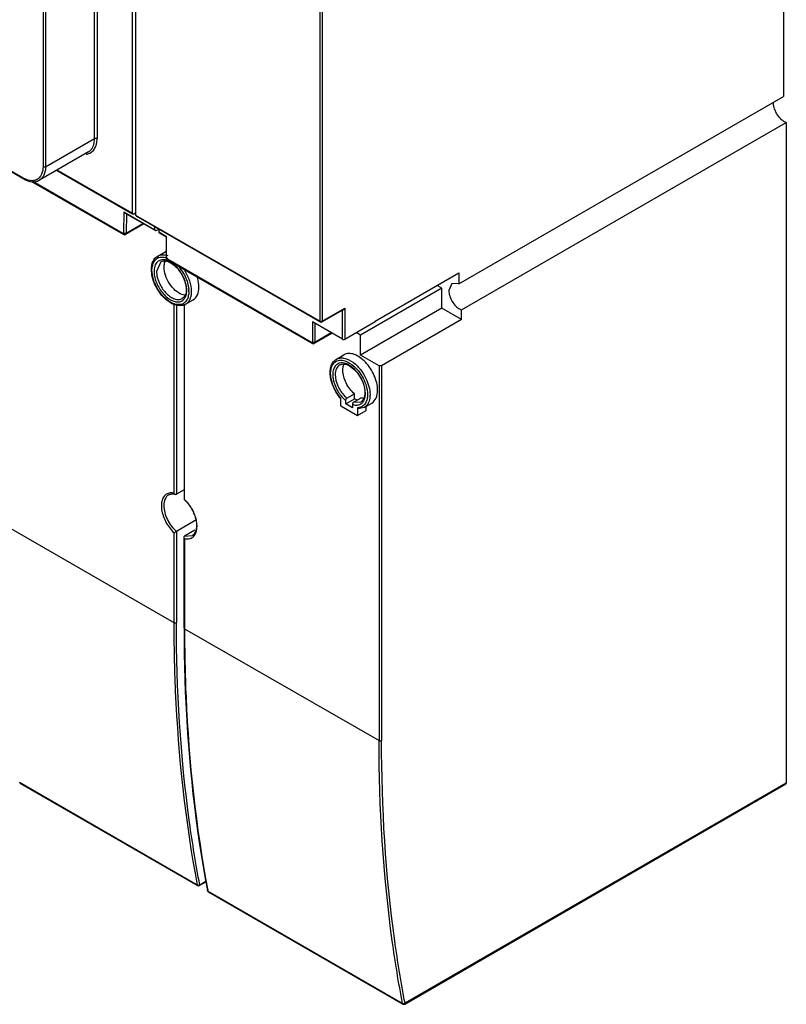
# Model space of a CAD drawing. Header units: millimetres. Extents: x 107 to 319, y 46 to 550.
# Tile 2 of 6: x 190 to 319, y 46 to 212. Entities that reach past the tile are written whole.
import ezdxf

# ---------------------------------------------------------------- set-up
doc = ezdxf.new("R2010")
doc.units = ezdxf.units.MM
doc.header["$LTSCALE"] = 38.713635
doc.layers.get('0').update_dxf_attribs({"linetype": 'CONTINUOUS'})

msp = doc.modelspace()

# ---------------------------------------------------------------- linework, layer by layer
at = {"color": 7, "linetype": 'Continuous'}
for p, q in [((209.18, 179.01), (209.02, 290.41)), ((202.19, 192.01), (202.19, 283.61)), ((202.62, 283.61), (202.61, 192.01)), ((208.42, 282.19), (208.56, 179.37)), ((193.5, 278.83), (193.49, 187.24)), ((193.92, 278.83), (193.91, 187.24)), ((240.21, 272.4), (240.2, 161.16)), ((240.63, 272.4), (240.62, 161.16)), ((318.48, 258.45), (318.48, 199.08)), ((190.17, 185.32), (110.84, 231.13)), ((110.9, 230.99), (190.23, 185.18)), ((263.67, 167.44), (318.48, 199.08)), ((264.14, 163.05), (318.94, 194.69)), ((318.94, 194.69), (318.94, 83.17)), ((193.91, 187.24), (202.19, 192.01)), ((201.15, 189.73), (192.88, 184.95)), ((208.62, 179.23), (195.77, 186.62)), ((208.56, 179.37), (195.86, 186.67)), ((191.55, 184.75), (207.01, 175.82)), ((206.95, 175.96), (191.76, 184.73)), ((207.15, 179.6), (207.09, 176.04)), ((207.15, 179.6), (212.39, 176.58)), ((207.36, 179.38), (207.15, 179.6)), ((207.36, 179.38), (212.45, 176.45)), ((207.57, 179.26), (207.51, 176.03)), ((208.77, 179.24), (209.18, 179.48)), ((240.2, 161.16), (209.18, 179.01)), ((209.24, 178.87), (240.26, 161.02)), ((210.48, 177.58), (207.41, 175.81)), ((207.51, 176.03), (210.34, 177.66)), ((212.39, 176.58), (212.38, 177.06)), ((212.6, 176.46), (213.01, 176.7)), ((213.01, 176.71), (213.01, 176.23)), ((213.01, 176.23), (214.35, 175.45)), ((213.07, 176.09), (214.26, 175.4)), ((214.26, 175.4), (214.26, 171.97)), ((214.35, 171.85), (214.35, 175.45)), ((212.85, 172.16), (214.12, 172.89)), ((213.4, 171.2), (212.66, 169.56)), ((238.82, 157.56), (214.49, 171.6)), ((214.56, 171.47), (238.88, 157.42)), ((249.53, 161.14), (263.67, 169.3)), ((263.67, 169.3), (263.67, 167.44)), ((260.81, 166.71), (247.1, 158.79)), ((260.81, 166.71), (260, 167.18)), ((260.81, 163.36), (260.81, 166.71)), ((262.51, 167.51), (261.98, 166.34)), ((263.67, 167.44), (262.51, 167.51)), ((217.55, 164.02), (218.82, 164.75)), ((215.57, 164.21), (215.57, 132.13)), ((216, 164.03), (216, 131.94)), ((217.29, 163.95), (217.29, 131.08)), ((217.38, 131.08), (217.38, 164.02)), ((240.56, 161.02), (244.23, 163.14)), ((240.62, 161.16), (244.44, 163.36)), ((244.02, 158.14), (244.02, 163.02)), ((244.44, 163.36), (244.44, 158.14)), ((260.81, 163.36), (247.1, 155.44)), ((264.14, 161.44), (260.81, 163.36)), ((264.14, 161.44), (264.14, 163.05)), ((264.14, 161.44), (250.63, 153.64)), ((244.02, 158.14), (238.96, 161.05)), ((238.96, 161.05), (238.96, 157.64)), ((239.39, 160.8), (239.39, 157.64)), ((244.44, 158.14), (249.53, 161.08)), ((249.53, 161.14), (249.53, 161.08)), ((242.28, 159.14), (239.28, 157.41)), ((239.39, 157.64), (242.13, 159.22)), ((247.1, 158.79), (246.33, 159.23)), ((247.1, 155.44), (247.1, 158.79)), ((243.01, 154.75), (244.28, 155.48)), ((250.21, 153.64), (247.1, 155.44)), ((250.21, 153.64), (250.21, 90.35)), ((250.63, 153.64), (250.63, 90.35)), ((243.73, 146.88), (243.73, 148.17)), ((244.58, 147.2), (246.07, 148.06)), ((244.79, 148.14), (246.07, 148.87)), ((245.92, 147.48), (247.2, 148.22)), ((246.07, 148.06), (246.07, 148.87)), ((246.5, 147.81), (246.07, 148.06)), ((243.73, 146.88), (246.56, 145.25)), ((244.58, 147.2), (244.58, 147.76)), ((245.71, 146.55), (244.58, 147.2)), ((245.71, 147.11), (245.71, 146.55)), ((245.92, 147.48), (247.16, 147.56)), ((246.56, 146.54), (246.56, 145.25)), ((247.71, 146.61), (246.68, 146.36)), ((247.71, 146.6), (248.98, 147.34)), ((248.05, 146.1), (248.05, 146.8)), ((246.56, 145.25), (248.05, 146.1)), ((217.29, 132.69), (216, 131.94)), ((217.29, 131.07), (217.29, 131.08)), ((185.56, 127.56), (215.57, 110.28)), ((219.17, 127.5), (216, 125.67)), ((215.57, 125.48), (215.57, 110.28)), ((216, 125.67), (216, 110.28)), ((217.29, 109.37), (217.29, 124.69)), ((219.1, 125.86), (217.38, 124.87)), ((217.38, 124.87), (218.67, 124.97)), ((217.38, 124.44), (217.38, 109.25)), ((217.38, 109.25), (250.21, 90.35)), ((219.52, 65.96), (189.5, 83.28)), ((189.55, 83.19), (219.58, 65.87)), ((318.94, 83.17), (254.59, 46.02)), ((254.53, 45.88), (318.88, 83.03)), ((221.01, 66.52), (219.88, 65.87)), ((219.94, 66.01), (220.99, 66.61)), ((221.3, 65.04), (221.33, 64.92)), ((221.31, 65.04), (221.33, 64.92)), ((254.17, 45.97), (221.33, 64.92)), ((221.38, 64.83), (254.23, 45.88))]:
    msp.add_line(p, q, dxfattribs=at)
for centre, radius, start, end in [((192.31, 189.03), 4.28, 239.9923, 241.3277), ((214.91, 171.52), 1.58, 115.2323, 119.9951), ((213.53, 170.49), 1.49, 108.8333, 119.9555), ((213.45, 169.18), 2.81, 72.076, 74.8835), ((213.35, 168.87), 3.14, 67.083, 72.0353), ((213.48, 168.63), 2.94, 66.0225, 68.5961), ((214.82, 169.87), 2.94, 165.5519, 170.8164), ((215.71, 169.56), 3.48, 177.3732, 179.932), ((216.98, 169.64), 4.76, 187.1032, 190.3401), ((211.96, 166.06), 5.81, 13.9595, 18.8285), ((219.25, 170.43), 7.47, 201.7605, 209.752), ((212.59, 166.21), 5.17, 10.3514, 13.9466), ((213, 166.29), 4.76, 7.1032, 10.3401), ((213.67, 166.16), 4.43, 359.9866, 4.7986), ((216.28, 165.72), 1.31, 304.0274, 309.8284), ((216.25, 165.76), 1.36, 309.8394, 315.3893), ((215.16, 166.05), 2.94, 345.5519, 350.8164), ((215.77, 165.95), 2.73, 341.1322, 345.5209), ((216.45, 165.44), 1.49, 288.8438, 303.001), ((216.68, 165.53), 1.75, 297.3222, 299.9981), ((240.41, 161.28), 0.3, 239.996, 299.9999), ((241.34, 148.35), 6.65, 21.7211, 31.6204), ((249.11, 152.72), 7.11, 220.2402, 221.3003), ((246.44, 148.31), 1.32, 306.0684, 309.1434), ((246.41, 148.35), 1.37, 309.1851, 316.4676), ((217.87, 126.71), 2.32, 257.8239, 260.6707), ((219.73, 66.13), 0.3, 240.0169, 300.7511), ((221.53, 65.09), 0.3, 190.7542, 240.0166), ((254.38, 46.14), 0.3, 240.017, 300.8047)]:
    msp.add_arc(centre, radius, start, end, dxfattribs=at)
for points, knots in [([(318.94, 194.69), (318.65, 194.79), (318.07, 195.17), (317.4, 195.97), (316.92, 196.94), (316.78, 197.65), (316.78, 197.98)], [0, 0, 0, 0, 0.223929, 0.486001, 0.755893, 1, 1, 1, 1]), ([(201.07, 189.41), (201.3, 189.47), (201.75, 189.69), (202.26, 190.29), (202.55, 191.1), (202.61, 191.7), (202.61, 192.01)], [0, 0, 0, 0, 0.221077, 0.450016, 0.706755, 1, 1, 1, 1]), ([(201.15, 189.73), (201.32, 189.82), (201.62, 190.08), (202.08, 190.83), (202.19, 191.54), (202.19, 192.01)], [0, 0, 0, 0, 0.218409, 0.452258, 1, 1, 1, 1]), ([(202.19, 192.01), (202.22, 192.03), (202.35, 192.08), (202.52, 192.07), (202.61, 192.01)], [0, 0, 0, 0, 0.240495, 1, 1, 1, 1]), ([(193.49, 187.24), (193.49, 187.05), (193.45, 186.38), (193.19, 185.69), (192.85, 185.35)], [0, 0, 0, 0, 0.286031, 1, 1, 1, 1]), ([(193.91, 187.24), (193.91, 186.76), (193.81, 186.06), (193.35, 185.3), (193.04, 185.05), (192.88, 184.95)], [0, 0, 0, 0, 0.547742, 0.781591, 1, 1, 1, 1]), ([(193.49, 187.24), (193.52, 187.22), (193.66, 187.17), (193.82, 187.18), (193.91, 187.24)], [0, 0, 0, 0, 0.240504, 1, 1, 1, 1]), ([(190.23, 185.18), (190.2, 185.2), (190.17, 185.25), (190.17, 185.31), (190.17, 185.32)], [0, 0, 0, 0, 0.706083, 1, 1, 1, 1]), ([(190.23, 185.18), (190.66, 184.94), (191.35, 184.67), (192.28, 184.69), (192.7, 184.85), (192.88, 184.95)], [0, 0, 0, 0, 0.534591, 0.77223, 1, 1, 1, 1]), ([(192.12, 184.93), (191.98, 184.89), (191.34, 184.81), (190.69, 185.03), (190.25, 185.27)], [0, 0, 0, 0, 0.222743, 1, 1, 1, 1]), ([(208.62, 179.23), (208.59, 179.25), (208.56, 179.3), (208.56, 179.35), (208.56, 179.37)], [0, 0, 0, 0, 0.706184, 1, 1, 1, 1]), ([(212.45, 176.45), (212.42, 176.47), (212.39, 176.52), (212.39, 176.57), (212.39, 176.58)], [0, 0, 0, 0, 0.706376, 1, 1, 1, 1]), ([(207.01, 175.82), (207.07, 175.79), (207.21, 175.74), (207.35, 175.78), (207.41, 175.81)], [0, 0, 0, 0, 0.49944, 1, 1, 1, 1]), ([(207.09, 176.04), (207.09, 176.03), (207.09, 175.99), (207.05, 175.94), (207.02, 175.94)], [0, 0, 0, 0, 0.303416, 1, 1, 1, 1]), ([(207.09, 176.04), (207.11, 176.03), (207.2, 175.99), (207.3, 175.98), (207.38, 175.99)], [0, 0, 0, 0, 0.229634, 1, 1, 1, 1]), ([(207.51, 176.03), (207.51, 176.01), (207.51, 175.93), (207.46, 175.84), (207.41, 175.81)], [0, 0, 0, 0, 0.292757, 1, 1, 1, 1]), ([(214.26, 175.4), (214.27, 175.41), (214.31, 175.42), (214.33, 175.44), (214.35, 175.45)], [0, 0, 0, 0, 0.285658, 1, 1, 1, 1]), ([(211.79, 169.89), (211.79, 170.35), (211.91, 171.24), (212.5, 171.96), (212.85, 172.16)], [0, 0, 0, 0, 0.536777, 1, 1, 1, 1]), ([(211.98, 170.61), (212.04, 170.85), (212.23, 171.31), (212.59, 171.66), (212.79, 171.77)], [0, 0, 0, 0, 0.528346, 1, 1, 1, 1]), ([(212.94, 171.28), (212.72, 171.12), (212.35, 170.63), (212.25, 170.03), (212.23, 169.72)], [0, 0, 0, 0, 0.455126, 1, 1, 1, 1]), ([(212.85, 172.16), (213.04, 172.27), (213.5, 172.41), (213.97, 172.37), (214.21, 172.32)], [0, 0, 0, 0, 0.475697, 1, 1, 1, 1]), ([(213.75, 171.52), (213.67, 171.52), (213.39, 171.5), (213.11, 171.4), (212.94, 171.28)], [0, 0, 0, 0, 0.261916, 1, 1, 1, 1]), ([(213.4, 171.2), (213.53, 171.28), (213.86, 171.38), (214.2, 171.34), (214.37, 171.29)], [0, 0, 0, 0, 0.456667, 1, 1, 1, 1]), ([(213.44, 171.97), (213.5, 171.98), (213.75, 171.99), (214, 171.95), (214.19, 171.9)], [0, 0, 0, 0, 0.237618, 1, 1, 1, 1]), ([(213.93, 170.3), (213.93, 170.4), (213.95, 170.77), (214.04, 171.14), (214.16, 171.38)], [0, 0, 0, 0, 0.272993, 1, 1, 1, 1]), ([(214.55, 171.36), (214.51, 171.37), (214.37, 171.43), (214.22, 171.47), (214.11, 171.49)], [0, 0, 0, 0, 0.259091, 1, 1, 1, 1]), ([(214.26, 171.97), (214.26, 171.93), (214.3, 171.88), (214.34, 171.86), (214.35, 171.85)], [0, 0, 0, 0, 0.706191, 1, 1, 1, 1]), ([(214.49, 171.6), (214.48, 171.61), (214.43, 171.65), (214.39, 171.7), (214.37, 171.75)], [0, 0, 0, 0, 0.228593, 1, 1, 1, 1]), ([(214.37, 171.29), (214.48, 171.27), (214.96, 171.11), (215.38, 170.81), (215.68, 170.56)], [0, 0, 0, 0, 0.219514, 1, 1, 1, 1]), ([(215.38, 170.89), (215.32, 170.93), (215.1, 171.09), (214.86, 171.23), (214.67, 171.31)], [0, 0, 0, 0, 0.2619, 1, 1, 1, 1]), ([(217.48, 163.98), (217.22, 163.84), (216.59, 163.7), (215.61, 163.91), (214.64, 164.45), (213.39, 165.56), (212.23, 167.37), (211.79, 169.07), (211.79, 169.89)], [0, 0, 0, 0, 0.094884, 0.199065, 0.317545, 0.449926, 0.734719, 1, 1, 1, 1]), ([(211.88, 169.77), (211.88, 169.82), (211.88, 170.01), (211.9, 170.2), (211.92, 170.34)], [0, 0, 0, 0, 0.258551, 1, 1, 1, 1]), ([(212.32, 167.66), (212.25, 167.84), (212.01, 168.52), (211.88, 169.24), (211.88, 169.77)], [0, 0, 0, 0, 0.266533, 1, 1, 1, 1]), ([(212.66, 169.56), (212.66, 169.5), (212.66, 169.26), (212.69, 169.02), (212.72, 168.84)], [0, 0, 0, 0, 0.240449, 1, 1, 1, 1]), ([(216.92, 165.67), (216.52, 165.82), (215.72, 166.36), (214.78, 167.49), (214.12, 168.84), (213.93, 169.83), (213.93, 170.3)], [0, 0, 0, 0, 0.225531, 0.487817, 0.756855, 1, 1, 1, 1]), ([(216.3, 170.01), (216.23, 170.09), (215.95, 170.41), (215.63, 170.7), (215.38, 170.89)], [0, 0, 0, 0, 0.25986, 1, 1, 1, 1]), ([(215.68, 170.56), (216.28, 170.04), (217.2, 168.76), (217.66, 167.23), (217.66, 166.49)], [0, 0, 0, 0, 0.515374, 1, 1, 1, 1]), ([(216.14, 170.64), (216.69, 170.07), (217.56, 168.78), (218.02, 167.28), (218.08, 166.53)], [0, 0, 0, 0, 0.512605, 1, 1, 1, 1]), ([(217.47, 167.93), (217.4, 168.12), (217.11, 168.86), (216.68, 169.55), (216.3, 170.01)], [0, 0, 0, 0, 0.24805, 1, 1, 1, 1]), ([(217.08, 170.17), (217.47, 169.64), (218.1, 168.5), (218.44, 167.24), (218.5, 166.63)], [0, 0, 0, 0, 0.517017, 1, 1, 1, 1]), ([(212.3, 168.79), (212.43, 168.12), (212.93, 166.83), (213.97, 165.49), (214.98, 164.75), (215.72, 164.43), (216.42, 164.37), (216.85, 164.52), (217.02, 164.64)], [0, 0, 0, 0, 0.287351, 0.57596, 0.704649, 0.81693, 0.913257, 1, 1, 1, 1]), ([(212.72, 168.84), (212.83, 168.24), (213.29, 167.07), (214.22, 165.85), (215.13, 165.16), (215.8, 164.85), (216.44, 164.76), (216.84, 164.88), (217, 164.97)], [0, 0, 0, 0, 0.285387, 0.57306, 0.702224, 0.81558, 0.913059, 1, 1, 1, 1]), ([(219.8, 166.9), (219.8, 167.04), (219.77, 167.64), (219.64, 168.24), (219.49, 168.68)], [0, 0, 0, 0, 0.233991, 1, 1, 1, 1]), ([(214.79, 164.49), (214.6, 164.62), (213.79, 165.23), (213.15, 166.05), (212.77, 166.73)], [0, 0, 0, 0, 0.232167, 1, 1, 1, 1]), ([(217.66, 166.49), (217.66, 166.16), (217.59, 165.58), (217.21, 165.09), (217, 164.97)], [0, 0, 0, 0, 0.573839, 1, 1, 1, 1]), ([(218.82, 164.75), (219.14, 164.93), (219.69, 165.62), (219.8, 166.45), (219.8, 166.9)], [0, 0, 0, 0, 0.449264, 1, 1, 1, 1]), ([(261.98, 166.34), (261.98, 166.04), (262.1, 165.39), (262.51, 164.48), (263.11, 163.7), (263.62, 163.3), (263.89, 163.16)], [0, 0, 0, 0, 0.239067, 0.503845, 0.766515, 1, 1, 1, 1]), ([(217.57, 165.54), (217.52, 165.54), (217.3, 165.55), (217.08, 165.61), (216.92, 165.67)], [0, 0, 0, 0, 0.236436, 1, 1, 1, 1]), ([(217.43, 165.07), (217.46, 165.13), (217.61, 165.4), (217.69, 165.7), (217.72, 165.94)], [0, 0, 0, 0, 0.232688, 1, 1, 1, 1]), ([(218, 165.32), (217.98, 165.24), (217.88, 164.92), (217.71, 164.62), (217.55, 164.44)], [0, 0, 0, 0, 0.268109, 1, 1, 1, 1]), ([(218.36, 165.06), (218.28, 164.84), (218.08, 164.43), (217.74, 164.12), (217.55, 164.02)], [0, 0, 0, 0, 0.523176, 1, 1, 1, 1]), ([(218.1, 166.16), (218.1, 166.11), (218.1, 165.92), (218.08, 165.73), (218.05, 165.59)], [0, 0, 0, 0, 0.258551, 1, 1, 1, 1]), ([(218.52, 166.16), (218.52, 166.08), (218.52, 165.78), (218.47, 165.48), (218.42, 165.26)], [0, 0, 0, 0, 0.263305, 1, 1, 1, 1]), ([(215.45, 164.15), (215.39, 164.17), (215.17, 164.27), (214.95, 164.39), (214.79, 164.49)], [0, 0, 0, 0, 0.239805, 1, 1, 1, 1]), ([(216.93, 164.03), (216.82, 164), (216.33, 163.89), (215.81, 164), (215.45, 164.15)], [0, 0, 0, 0, 0.228382, 1, 1, 1, 1]), ([(240.2, 161.16), (240.22, 161.15), (240.31, 161.11), (240.41, 161.1), (240.49, 161.12)], [0, 0, 0, 0, 0.228745, 1, 1, 1, 1]), ([(240.62, 161.16), (240.62, 161.15), (240.62, 161.09), (240.59, 161.04), (240.56, 161.02)], [0, 0, 0, 0, 0.293905, 1, 1, 1, 1]), ([(244.02, 158.14), (244.08, 158.1), (244.23, 158.05), (244.38, 158.1), (244.44, 158.14)], [0, 0, 0, 0, 0.499782, 1, 1, 1, 1]), ([(238.88, 157.42), (238.94, 157.38), (239.08, 157.34), (239.22, 157.37), (239.28, 157.41)], [0, 0, 0, 0, 0.49944, 1, 1, 1, 1]), ([(238.96, 157.64), (238.96, 157.63), (238.96, 157.58), (238.92, 157.54), (238.9, 157.54)], [0, 0, 0, 0, 0.304814, 1, 1, 1, 1]), ([(238.96, 157.64), (238.98, 157.63), (239.07, 157.59), (239.17, 157.58), (239.25, 157.59)], [0, 0, 0, 0, 0.228602, 1, 1, 1, 1]), ([(239.39, 157.64), (239.39, 157.61), (239.38, 157.53), (239.34, 157.44), (239.28, 157.41)], [0, 0, 0, 0, 0.29399, 1, 1, 1, 1]), ([(243.69, 148.13), (243.23, 148.67), (242.48, 149.87), (241.97, 151.52), (241.93, 152.78), (242.08, 153.6), (242.43, 154.29), (242.8, 154.62), (243, 154.74)], [0, 0, 0, 0, 0.290785, 0.567621, 0.691312, 0.802994, 0.904349, 1, 1, 1, 1]), ([(242.46, 153.92), (242.62, 154.14), (243.08, 154.53), (243.67, 154.59), (243.96, 154.56)], [0, 0, 0, 0, 0.489761, 1, 1, 1, 1]), ([(243.01, 154.75), (243.18, 154.84), (243.59, 154.98), (244.01, 154.97), (244.22, 154.94)], [0, 0, 0, 0, 0.479465, 1, 1, 1, 1]), ([(244.22, 154.94), (244.39, 154.91), (245.13, 154.72), (245.78, 154.28), (246.22, 153.89)], [0, 0, 0, 0, 0.221445, 1, 1, 1, 1]), ([(249.96, 149.49), (249.96, 150.32), (249.5, 152.07), (248.3, 153.92), (247.03, 155.05), (246.06, 155.58), (245.11, 155.77), (244.52, 155.62), (244.28, 155.48)], [0, 0, 0, 0, 0.269776, 0.561242, 0.695407, 0.813113, 0.912845, 1, 1, 1, 1]), ([(243.73, 148.17), (243.35, 148.62), (242.7, 149.6), (242.11, 151.18), (241.96, 152.67), (242.23, 153.59), (242.46, 153.92)], [0, 0, 0, 0, 0.284794, 0.562362, 0.805097, 1, 1, 1, 1]), ([(243.18, 153.92), (243.02, 153.83), (242.73, 153.55), (242.46, 152.96), (242.36, 152.25), (242.45, 151.13), (242.96, 149.69), (243.67, 148.66), (244.1, 148.21)], [0, 0, 0, 0, 0.087416, 0.184234, 0.295509, 0.421853, 0.706446, 1, 1, 1, 1]), ([(243.56, 153.79), (243.32, 153.65), (242.9, 153.13), (242.81, 152.49), (242.81, 152.15)], [0, 0, 0, 0, 0.449324, 1, 1, 1, 1]), ([(244.94, 153.85), (244.82, 153.91), (244.36, 154.1), (243.83, 154.15), (243.49, 154.06)], [0, 0, 0, 0, 0.281951, 1, 1, 1, 1]), ([(243.56, 153.79), (243.77, 153.92), (244.2, 153.97), (244.77, 153.83), (245.45, 153.5), (246.28, 152.79), (247.09, 151.68), (247.65, 150.42), (247.85, 149.35), (247.79, 148.59), (247.64, 148.03), (247.37, 147.68), (247.16, 147.56)], [0, 0, 0, 0, 0.083461, 0.136045, 0.196915, 0.33988, 0.499984, 0.660093, 0.803068, 0.863944, 0.916535, 1, 1, 1, 1]), ([(243.96, 154.56), (244.12, 154.54), (244.86, 154.38), (245.51, 153.95), (245.95, 153.56)], [0, 0, 0, 0, 0.219229, 1, 1, 1, 1]), ([(244.09, 152.88), (244.09, 152.95), (244.09, 153.2), (244.13, 153.44), (244.18, 153.62)], [0, 0, 0, 0, 0.263477, 1, 1, 1, 1]), ([(247, 151.84), (246.73, 152.27), (246.13, 153.05), (245.35, 153.65), (244.94, 153.85)], [0, 0, 0, 0, 0.530359, 1, 1, 1, 1]), ([(245.95, 153.56), (246.68, 152.91), (247.56, 151.67), (248.18, 149.88), (248.28, 148.96), (248.25, 148.53)], [0, 0, 0, 0, 0.516932, 0.772343, 1, 1, 1, 1]), ([(246.22, 153.89), (246.96, 153.23), (248.12, 151.62), (248.68, 149.69), (248.68, 148.75)], [0, 0, 0, 0, 0.514339, 1, 1, 1, 1]), ([(250.63, 153.64), (250.6, 153.63), (250.47, 153.58), (250.3, 153.59), (250.21, 153.64)], [0, 0, 0, 0, 0.240522, 1, 1, 1, 1]), ([(242.81, 152.15), (242.81, 151.49), (243.18, 150.14), (243.94, 148.98), (244.43, 148.47)], [0, 0, 0, 0, 0.481247, 1, 1, 1, 1]), ([(246.07, 148.87), (245.47, 149.37), (244.54, 150.63), (244.09, 152.14), (244.09, 152.88)], [0, 0, 0, 0, 0.512655, 1, 1, 1, 1]), ([(247.4, 147.41), (247.74, 147.78), (247.97, 148.66), (247.84, 149.83), (247.65, 150.48), (247.52, 150.81)], [0, 0, 0, 0, 0.426961, 0.698862, 1, 1, 1, 1]), ([(244.1, 148.21), (244.14, 148.17), (244.3, 148.01), (244.46, 147.86), (244.58, 147.76)], [0, 0, 0, 0, 0.255951, 1, 1, 1, 1]), ([(244.58, 147.76), (244.58, 147.8), (244.61, 147.94), (244.7, 148.08), (244.79, 148.14)], [0, 0, 0, 0, 0.240059, 1, 1, 1, 1]), ([(248.25, 148.53), (248.25, 148.45), (248.22, 148.18), (248.16, 147.9), (248.1, 147.71)], [0, 0, 0, 0, 0.264042, 1, 1, 1, 1]), ([(248.68, 148.75), (248.68, 148.63), (248.66, 148.18), (248.56, 147.72), (248.43, 147.43)], [0, 0, 0, 0, 0.271275, 1, 1, 1, 1]), ([(248.98, 147.34), (249.3, 147.52), (249.85, 148.21), (249.96, 149.04), (249.96, 149.49)], [0, 0, 0, 0, 0.449304, 1, 1, 1, 1]), ([(245.92, 147.48), (245.83, 147.43), (245.74, 147.29), (245.71, 147.14), (245.71, 147.11)], [0, 0, 0, 0, 0.75994, 1, 1, 1, 1]), ([(245.99, 147.03), (246.21, 146.99), (246.64, 146.96), (247.05, 147.13), (247.21, 147.25)], [0, 0, 0, 0, 0.524154, 1, 1, 1, 1]), ([(247.42, 146.79), (247.36, 146.75), (247.1, 146.6), (246.79, 146.54), (246.56, 146.54)], [0, 0, 0, 0, 0.244908, 1, 1, 1, 1]), ([(246.56, 146.54), (246.56, 146.49), (246.57, 146.41), (246.65, 146.36), (246.68, 146.36)], [0, 0, 0, 0, 0.553035, 1, 1, 1, 1]), ([(248.1, 147.71), (248.06, 147.61), (247.92, 147.26), (247.66, 146.94), (247.42, 146.79)], [0, 0, 0, 0, 0.270194, 1, 1, 1, 1]), ([(248.43, 147.43), (248.39, 147.34), (248.21, 147.02), (247.94, 146.74), (247.71, 146.61)], [0, 0, 0, 0, 0.265933, 1, 1, 1, 1]), ([(214.6, 132.09), (214.39, 132.02), (213.98, 131.76), (213.59, 131.11), (213.43, 130.27), (213.51, 128.94), (214.13, 127.21), (215.03, 125.99), (215.57, 125.48)], [0, 0, 0, 0, 0.087186, 0.181333, 0.290573, 0.416801, 0.705237, 1, 1, 1, 1]), ([(214.7, 131.84), (214.44, 131.68), (213.98, 131.11), (213.88, 130.41), (213.88, 130.03)], [0, 0, 0, 0, 0.449286, 1, 1, 1, 1]), ([(215.57, 132.13), (215.49, 132.14), (215.16, 132.2), (214.82, 132.17), (214.6, 132.09)], [0, 0, 0, 0, 0.267908, 1, 1, 1, 1]), ([(214.7, 131.84), (214.86, 131.93), (215.24, 132.04), (215.63, 131.98), (215.83, 131.93)], [0, 0, 0, 0, 0.456827, 1, 1, 1, 1]), ([(213.88, 130.03), (213.88, 129.23), (214.37, 127.59), (215.36, 126.22), (216, 125.67)], [0, 0, 0, 0, 0.48623, 1, 1, 1, 1]), ([(217.38, 131.08), (217.36, 131.08), (217.33, 131.07), (217.3, 131.07), (217.29, 131.07)], [0, 0, 0, 0, 0.674086, 1, 1, 1, 1]), ([(217.29, 131.07), (217.8, 130.62), (218.44, 129.79), (219.03, 128.56), (219.32, 127.61), (219.43, 126.72), (219.36, 125.95), (219.11, 125.34), (218.82, 125.06), (218.67, 124.97)], [0, 0, 0, 0, 0.294833, 0.446144, 0.590215, 0.720466, 0.831937, 0.923363, 1, 1, 1, 1]), ([(218.95, 124.86), (219.24, 125.18), (219.49, 125.9), (219.5, 126.91), (219.29, 128.11), (218.65, 129.6), (217.85, 130.64), (217.38, 131.08)], [0, 0, 0, 0, 0.190239, 0.306834, 0.436356, 0.718687, 1, 1, 1, 1]), ([(215.57, 125.48), (215.6, 125.49), (215.75, 125.54), (215.89, 125.6), (216, 125.67)], [0, 0, 0, 0, 0.198705, 1, 1, 1, 1]), ([(217.49, 124.42), (217.76, 124.37), (218.3, 124.38), (218.77, 124.68), (218.95, 124.86)], [0, 0, 0, 0, 0.518714, 1, 1, 1, 1]), ([(215.57, 110.28), (215.57, 106.42), (215.88, 91.58), (217.47, 76.75), (219.52, 65.96)], [0, 0, 0, 0, 0.260023, 1, 1, 1, 1]), ([(215.57, 110.28), (215.6, 110.27), (215.74, 110.22), (215.9, 110.23), (216, 110.28)], [0, 0, 0, 0, 0.240367, 1, 1, 1, 1]), ([(219.94, 66.01), (219.28, 69.51), (216.9, 84.15), (216, 99.02), (216, 110.28)], [0, 0, 0, 0, 0.240196, 1, 1, 1, 1]), ([(217.29, 109.37), (217.29, 105.51), (217.6, 90.66), (219.19, 75.83), (221.24, 65.03)], [0, 0, 0, 0, 0.259995, 1, 1, 1, 1]), ([(217.29, 109.37), (217.29, 109.33), (217.32, 109.28), (217.36, 109.25), (217.38, 109.25)], [0, 0, 0, 0, 0.706187, 1, 1, 1, 1]), ([(217.38, 109.25), (217.38, 105.4), (217.68, 90.59), (219.27, 75.8), (221.3, 65.04)], [0, 0, 0, 0, 0.259993, 1, 1, 1, 1]), ([(254.17, 45.97), (253.5, 49.48), (251.11, 64.15), (250.21, 79.06), (250.21, 90.35)], [0, 0, 0, 0, 0.240181, 1, 1, 1, 1]), ([(250.21, 90.35), (250.24, 90.34), (250.37, 90.29), (250.54, 90.3), (250.63, 90.35)], [0, 0, 0, 0, 0.240367, 1, 1, 1, 1]), ([(254.59, 46.02), (253.92, 49.52), (251.53, 64.18), (250.63, 79.07), (250.63, 90.35)], [0, 0, 0, 0, 0.240181, 1, 1, 1, 1]), ([(318.88, 83.03), (318.91, 83.05), (318.94, 83.1), (318.94, 83.15), (318.94, 83.17)], [0, 0, 0, 0, 0.706284, 1, 1, 1, 1]), ([(219.94, 66.01), (219.94, 65.99), (219.94, 65.94), (219.91, 65.89), (219.88, 65.87)], [0, 0, 0, 0, 0.294871, 1, 1, 1, 1]), ([(254.59, 46.02), (254.59, 46), (254.59, 45.95), (254.56, 45.9), (254.53, 45.88)], [0, 0, 0, 0, 0.294762, 1, 1, 1, 1])]:
    msp.add_open_spline(points, degree=3, knots=knots, dxfattribs=at)
for points in [[(200.77, 189.35), (200.87, 189.36), (200.97, 189.38), (201.07, 189.41)], [(192.85, 185.35), (192.65, 185.15), (192.39, 185), (192.12, 184.93)], [(208.67, 179.22), (208.65, 179.22), (208.64, 179.22), (208.62, 179.23)], [(208.77, 179.24), (208.74, 179.23), (208.7, 179.21), (208.67, 179.22)], [(209.18, 179.01), (209.18, 178.97), (209.19, 178.93), (209.21, 178.9)], [(209.21, 178.9), (209.22, 178.89), (209.23, 178.88), (209.24, 178.87)], [(212.49, 176.43), (212.48, 176.43), (212.46, 176.44), (212.45, 176.45)], [(212.6, 176.46), (212.57, 176.44), (212.53, 176.43), (212.49, 176.43)], [(213.01, 176.23), (213.01, 176.19), (213.01, 176.15), (213.03, 176.12)], [(206.98, 175.85), (206.96, 175.88), (206.95, 175.92), (206.95, 175.96)], [(207.02, 175.94), (207, 175.94), (206.97, 175.95), (206.95, 175.96)], [(207.01, 175.82), (207, 175.83), (206.99, 175.84), (206.98, 175.85)], [(207.38, 175.99), (207.42, 176), (207.47, 176.01), (207.51, 176.03)], [(213.03, 176.12), (213.04, 176.11), (213.06, 176.1), (213.07, 176.09)], [(213.05, 171.89), (213.18, 171.94), (213.31, 171.96), (213.44, 171.97)], [(214.11, 171.49), (213.99, 171.51), (213.87, 171.52), (213.75, 171.52)], [(214.21, 172.32), (214.33, 172.3), (214.45, 172.26), (214.57, 172.22)], [(214.26, 171.97), (214.26, 171.78), (214.39, 171.56), (214.56, 171.47)], [(214.37, 171.75), (214.36, 171.78), (214.35, 171.81), (214.35, 171.85)], [(214.49, 171.6), (214.49, 171.57), (214.5, 171.53), (214.52, 171.5)], [(214.52, 171.5), (214.53, 171.49), (214.54, 171.47), (214.56, 171.47)], [(212.23, 169.56), (212.23, 169.39), (212.24, 169.22), (212.26, 169.05)], [(217.75, 166.37), (217.75, 166.54), (217.74, 166.71), (217.71, 166.88)], [(217.72, 165.94), (217.74, 166.08), (217.75, 166.22), (217.75, 166.37)], [(218.5, 166.63), (218.52, 166.47), (218.52, 166.32), (218.52, 166.16)], [(217.22, 164.8), (217.3, 164.88), (217.37, 164.97), (217.43, 165.07)], [(217.55, 164.44), (217.46, 164.35), (217.36, 164.26), (217.26, 164.19)], [(244.23, 163.14), (244.32, 163.19), (244.39, 163.28), (244.44, 163.36)], [(263.89, 163.16), (263.97, 163.12), (264.05, 163.08), (264.14, 163.05)], [(240.23, 161.05), (240.21, 161.08), (240.2, 161.12), (240.2, 161.16)], [(240.26, 161.02), (240.25, 161.03), (240.24, 161.04), (240.23, 161.05)], [(240.49, 161.12), (240.54, 161.12), (240.58, 161.14), (240.62, 161.16)], [(238.85, 157.45), (238.83, 157.48), (238.82, 157.52), (238.82, 157.56)], [(238.9, 157.54), (238.87, 157.53), (238.84, 157.54), (238.82, 157.56)], [(238.88, 157.42), (238.87, 157.43), (238.86, 157.44), (238.85, 157.45)], [(239.25, 157.59), (239.3, 157.6), (239.34, 157.61), (239.39, 157.64)], [(243.49, 154.06), (243.39, 154.02), (243.28, 153.98), (243.18, 153.92)], [(244.18, 153.62), (244.21, 153.71), (244.24, 153.8), (244.28, 153.89)], [(244.43, 148.47), (244.55, 148.36), (244.67, 148.24), (244.79, 148.14)], [(247.51, 148.14), (247.41, 148.16), (247.3, 148.19), (247.2, 148.22)], [(245.71, 147.11), (245.8, 147.08), (245.9, 147.05), (245.99, 147.03)], [(215.57, 132.13), (215.64, 132.04), (215.73, 131.95), (215.83, 131.93)], [(215.83, 131.93), (215.89, 131.91), (215.95, 131.91), (216, 131.94)], [(217.29, 124.69), (217.29, 124.76), (217.32, 124.84), (217.38, 124.87)], [(217.38, 124.44), (217.32, 124.51), (217.29, 124.6), (217.29, 124.69)], [(219.58, 65.87), (219.55, 65.89), (219.53, 65.92), (219.52, 65.96)], [(219.6, 65.93), (219.57, 65.94), (219.55, 65.95), (219.52, 65.96)], [(219.66, 65.92), (219.64, 65.92), (219.62, 65.93), (219.6, 65.93)], [(219.94, 66.01), (219.87, 65.94), (219.76, 65.91), (219.66, 65.92)], [(221.33, 64.92), (221.29, 64.94), (221.25, 64.99), (221.24, 65.03)], [(221.38, 64.83), (221.35, 64.85), (221.33, 64.88), (221.33, 64.92)], [(254.23, 45.88), (254.2, 45.9), (254.18, 45.93), (254.17, 45.97)], [(254.24, 45.94), (254.22, 45.95), (254.19, 45.96), (254.17, 45.97)], [(254.31, 45.93), (254.29, 45.93), (254.26, 45.94), (254.24, 45.94)], [(254.59, 46.02), (254.51, 45.95), (254.41, 45.92), (254.31, 45.93)]]:
    msp.add_open_spline(points, degree=3, dxfattribs=at)

doc.saveas('drawing.dxf')
